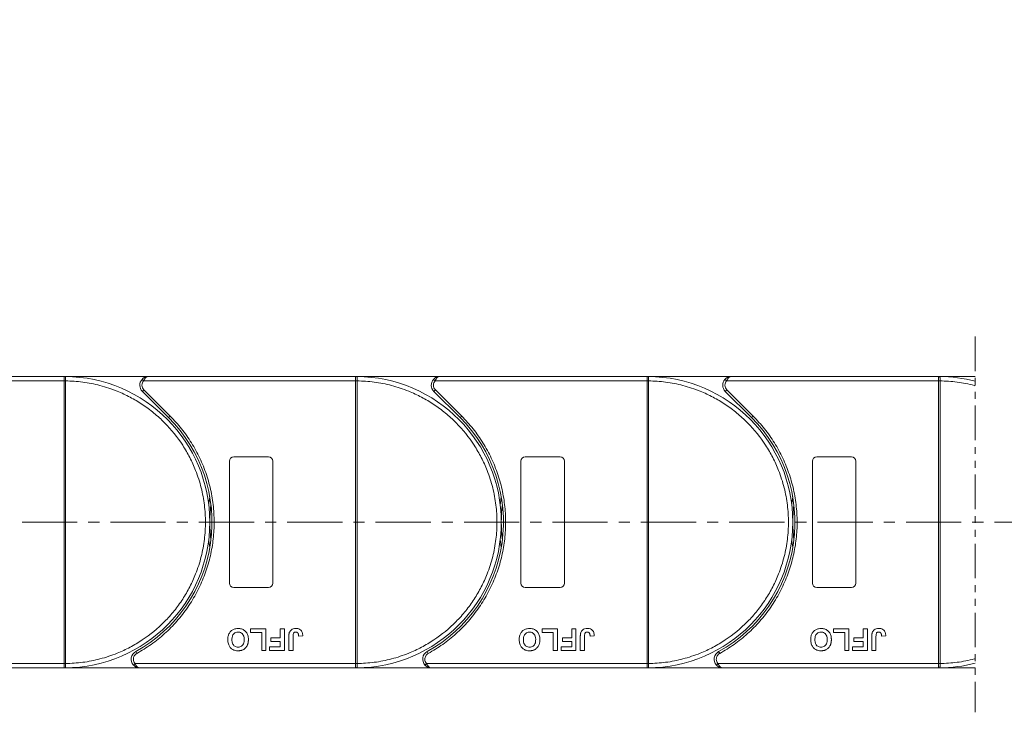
# Model space of a CAD drawing. Header units: millimetres. Extents: x 1675 to 3137, y 343 to 1376.
# Tile 32 of 84: x 2397 to 2623, y 723 to 882. Entities that reach past the tile are written whole.
import ezdxf

# ---------------------------------------------------------------- set-up
doc = ezdxf.new("R2010")
doc.units = ezdxf.units.MM
doc.linetypes.add('CENTERX2', pattern=[20.32, 12.7, -2.54, 2.54, -2.54])
doc.linetypes.add('PHANTOM2', pattern=[31.75, 15.875, -3.175, 3.175, -3.175, 3.175, -3.175])
doc.styles.get("Standard").update_dxf_attribs({"font": '仿宋_GB2312.ttf', "width": 0.8})
doc.dimstyles.new('副本 ISO-45.1', dxfattribs={"dimtxt": 10, "dimasz": 9, "dimexe": 6.5, "dimexo": 0.625, "dimgap": 2.5, "dimtad": 1, "dimdsep": 46, "dimtxsty": 'Standard', "dimcen": 2.5, "dimadec": 0, "dimazin": 0, "dimtfac": 1, "dimtmove": 0, "dimatfit": 3, "dimfxl": 0, "dimarcsym": 0})

# ---------------------------------------------------------------- blocks, each defined once
blk = doc.blocks.new('*D2445')
at = {"color": 0, "lineweight": -2}
for p, q in [((2539.51, 994.32), (3043.5, 994.32)), ((3037, 742.12), (3037, 985.32)), ((2961.27, 733.12), (3043.5, 733.12))]:
    blk.add_line(p, q, dxfattribs=at)
at = {"color": 0, "lineweight": 9}
for points in [[(3035.5, 985.32), (3038.5, 985.32), (3037, 994.32)], [(3035.5, 742.12), (3038.5, 742.12), (3037, 733.12)]]:
    blk.add_solid(points, dxfattribs=at)
at = {"layer": 'Defpoints', "color": 0, "lineweight": 9}
for p in [(2538.88, 994.32), (3037, 994.32), (2960.64, 733.12)]:
    blk.add_point(p, dxfattribs=at)
at = {"color": 0, "lineweight": 9, "insert": (3029.5, 863.72), "char_height": 10, "attachment_point": 5, "rotation": 90}
blk.add_mtext('2R+67', dxfattribs=at)

msp = doc.modelspace()

# ---------------------------------------------------------------- linework, layer by layer
at = {"color": 3, "linetype": 'PHANTOM2', "lineweight": 9, "ltscale": 0.5}
msp.add_line((2616.747, 809.299), (2616.745, 722.91), dxfattribs=at)
at = {"color": 7, "linetype": 'Continuous', "lineweight": 15}
for p, q in [((2358.606, 799.12), (2407.312, 799.12)), ((2407.312, 800.12), (2359.724, 800.12)), ((2426.724, 800.12), (2407.312, 800.12)), ((2407.312, 800.12), (2407.546, 800.12)), ((2407.312, 734.122), (2407.312, 799.118)), ((2407.312, 799.118), (2407.662, 799.118)), ((2407.662, 799.121), (2407.662, 799.118)), ((2407.662, 799.118), (2407.662, 734.122)), ((2425.233, 799.454), (2425.606, 799.12)), ((2425.606, 799.12), (2474.312, 799.12)), ((2474.312, 800.12), (2426.724, 800.12)), ((2474.312, 800.12), (2474.546, 800.12)), ((2493.724, 800.12), (2474.312, 800.12)), ((2474.312, 734.122), (2474.312, 799.118)), ((2474.312, 799.118), (2474.662, 799.118)), ((2474.662, 799.121), (2474.662, 799.118)), ((2474.662, 799.118), (2474.662, 734.122)), ((2492.233, 799.454), (2492.606, 799.12)), ((2492.606, 799.12), (2541.312, 799.12)), ((2541.312, 800.12), (2493.724, 800.12)), ((2560.724, 800.12), (2541.312, 800.12)), ((2541.312, 800.12), (2541.546, 800.12)), ((2541.312, 734.122), (2541.312, 799.118)), ((2541.312, 799.118), (2541.662, 799.118)), ((2541.662, 799.121), (2541.662, 799.118)), ((2541.662, 799.118), (2541.662, 734.122)), ((2559.233, 799.454), (2559.606, 799.12)), ((2559.606, 799.12), (2608.312, 799.12)), ((2608.312, 800.12), (2560.724, 800.12)), ((2608.312, 800.12), (2608.546, 800.12)), ((2616.746, 800.12), (2608.312, 800.12)), ((2608.312, 734.122), (2608.312, 799.118)), ((2608.312, 799.118), (2608.662, 799.118)), ((2608.662, 799.121), (2608.662, 799.118)), ((2608.662, 799.118), (2608.662, 734.122)), ((2425.663, 797.06), (2425.31, 796.706)), ((2425.31, 796.706), (2431.354, 790.662)), ((2425.663, 797.06), (2431.707, 791.016)), ((2492.663, 797.06), (2492.31, 796.706)), ((2492.31, 796.706), (2498.354, 790.662)), ((2492.663, 797.06), (2498.707, 791.016)), ((2559.663, 797.06), (2559.31, 796.706)), ((2559.31, 796.706), (2565.354, 790.662)), ((2559.663, 797.06), (2565.707, 791.016)), ((2431.707, 791.016), (2431.354, 790.662)), ((2498.707, 791.016), (2498.354, 790.662)), ((2565.707, 791.016), (2565.354, 790.662)), ((2446.312, 781.62), (2454.312, 781.62)), ((2513.312, 781.62), (2521.312, 781.62)), ((2580.312, 781.62), (2588.312, 781.62)), ((2445.312, 752.62), (2445.312, 780.62)), ((2455.312, 780.62), (2455.312, 752.62)), ((2512.312, 752.62), (2512.312, 780.62)), ((2522.312, 780.62), (2522.312, 752.62)), ((2579.312, 752.62), (2579.312, 780.62)), ((2589.312, 780.62), (2589.312, 752.62)), ((2454.312, 751.62), (2446.312, 751.62)), ((2521.312, 751.62), (2513.312, 751.62)), ((2588.312, 751.62), (2580.312, 751.62)), ((2450.197, 741.287), (2450.197, 742.12)), ((2450.197, 742.12), (2453.722, 742.12)), ((2452.761, 741.287), (2450.197, 741.287)), ((2452.761, 737.12), (2452.761, 741.287)), ((2453.722, 742.12), (2453.722, 737.12)), ((2456.992, 742.12), (2457.953, 742.12)), ((2456.992, 740.005), (2456.992, 742.12)), ((2457.953, 742.12), (2457.953, 737.12)), ((2458.979, 737.12), (2458.979, 740.272)), ((2459.94, 740.357), (2459.94, 737.12)), ((2461.222, 740.454), (2462.184, 740.518)), ((2517.197, 741.287), (2517.197, 742.12)), ((2517.197, 742.12), (2520.722, 742.12)), ((2519.761, 741.287), (2517.197, 741.287)), ((2519.761, 737.12), (2519.761, 741.287)), ((2520.722, 742.12), (2520.722, 737.12)), ((2523.992, 740.005), (2523.992, 742.12)), ((2523.992, 742.12), (2524.953, 742.12)), ((2524.953, 742.12), (2524.953, 737.12)), ((2525.979, 737.12), (2525.979, 740.272)), ((2526.94, 740.357), (2526.94, 737.12)), ((2528.222, 740.454), (2529.184, 740.518)), ((2584.197, 741.287), (2584.197, 742.12)), ((2584.197, 742.12), (2587.722, 742.12)), ((2586.761, 741.287), (2584.197, 741.287)), ((2586.761, 737.12), (2586.761, 741.287)), ((2587.722, 742.12), (2587.722, 737.12)), ((2590.992, 740.005), (2590.992, 742.12)), ((2590.992, 742.12), (2591.953, 742.12)), ((2591.953, 742.12), (2591.953, 737.12)), ((2592.979, 737.12), (2592.979, 740.272)), ((2593.94, 740.357), (2593.94, 737.12)), ((2595.222, 740.454), (2596.184, 740.518)), ((2454.556, 737.12), (2454.556, 737.954)), ((2454.556, 737.954), (2456.992, 737.954)), ((2454.876, 740.005), (2456.992, 740.005)), ((2454.876, 739.172), (2454.876, 740.005)), ((2456.992, 739.172), (2454.876, 739.172)), ((2456.992, 737.954), (2456.992, 739.172)), ((2521.556, 737.12), (2521.556, 737.954)), ((2521.556, 737.954), (2523.992, 737.954)), ((2521.876, 739.172), (2521.876, 740.005)), ((2521.876, 740.005), (2523.992, 740.005)), ((2523.992, 739.172), (2521.876, 739.172)), ((2523.992, 737.954), (2523.992, 739.172)), ((2588.556, 737.12), (2588.556, 737.954)), ((2588.556, 737.954), (2590.992, 737.954)), ((2588.876, 739.172), (2588.876, 740.005)), ((2588.876, 740.005), (2590.992, 740.005)), ((2590.992, 739.172), (2588.876, 739.172)), ((2590.992, 737.954), (2590.992, 739.172)), ((2423.772, 736.87), (2424.014, 736.433)), ((2453.722, 737.12), (2452.761, 737.12)), ((2457.953, 737.12), (2454.556, 737.12)), ((2459.94, 737.12), (2458.979, 737.12)), ((2490.772, 736.87), (2491.014, 736.433)), ((2520.722, 737.12), (2519.761, 737.12)), ((2524.953, 737.12), (2521.556, 737.12)), ((2526.94, 737.12), (2525.979, 737.12)), ((2557.772, 736.87), (2558.014, 736.433)), ((2587.722, 737.12), (2586.761, 737.12)), ((2591.953, 737.12), (2588.556, 737.12)), ((2593.94, 737.12), (2592.979, 737.12)), ((2407.312, 734.12), (2356.622, 734.12)), ((2407.662, 734.122), (2407.312, 734.122)), ((2407.662, 734.122), (2407.662, 734.119)), ((2423.622, 734.12), (2423.25, 733.787)), ((2474.312, 734.12), (2423.622, 734.12)), ((2474.662, 734.122), (2474.312, 734.122)), ((2474.662, 734.122), (2474.662, 734.119)), ((2490.622, 734.12), (2490.25, 733.787)), ((2541.312, 734.12), (2490.622, 734.12)), ((2541.662, 734.122), (2541.312, 734.122)), ((2541.662, 734.122), (2541.662, 734.119)), ((2557.622, 734.12), (2557.25, 733.787)), ((2608.312, 734.12), (2557.622, 734.12)), ((2608.662, 734.122), (2608.312, 734.122)), ((2608.662, 734.122), (2608.662, 734.119)), ((2357.74, 733.12), (2407.312, 733.12)), ((2407.546, 733.121), (2407.312, 733.12)), ((2407.312, 733.12), (2424.74, 733.12)), ((2424.74, 733.12), (2474.312, 733.12)), ((2474.546, 733.121), (2474.312, 733.12)), ((2474.312, 733.12), (2491.74, 733.12)), ((2491.74, 733.12), (2541.312, 733.12)), ((2541.546, 733.121), (2541.312, 733.12)), ((2541.312, 733.12), (2558.74, 733.12)), ((2558.74, 733.12), (2608.312, 733.12)), ((2608.546, 733.121), (2608.312, 733.12)), ((2608.312, 733.12), (2616.746, 733.12))]:
    msp.add_line(p, q, dxfattribs=at)
at = {"color": 1, "linetype": 'CENTERX2', "lineweight": 13}
msp.add_line((2979.304, 766.62), (2273.493, 766.62), dxfattribs=at)
at = {"color": 7, "linetype": 'Continuous', "lineweight": 15, "flags": 128}
for points in [[(2440.56, 770.721), (2440.594, 770.987), (2440.812, 772.43)], [(2507.56, 770.721), (2507.594, 770.987), (2507.812, 772.43)], [(2574.56, 770.721), (2574.594, 770.987), (2574.812, 772.43)], [(2440.812, 760.811), (2440.594, 762.254), (2440.56, 762.52)], [(2507.812, 760.811), (2507.594, 762.254), (2507.56, 762.52)], [(2574.812, 760.811), (2574.594, 762.254), (2574.56, 762.52)]]:
    msp.add_lwpolyline(points, dxfattribs=at)
at = {"color": 7, "linetype": 'Continuous', "lineweight": 15}
for centre, radius, start, end in [((2407.549, 799.824), 0.295, 90.53836, 143.36012), ((2407.575, 768.938), 30.184, 89.8339, 90.49831), ((2407.312, 766.62), 33.5, 270.40019, 89.59981), ((2426.724, 798.12), 2, 138.18969, 225), ((2474.549, 799.824), 0.295, 90.53836, 143.36012), ((2474.575, 768.938), 30.184, 89.8339, 90.49831), ((2474.312, 766.62), 33.5, 270.40019, 89.59981), ((2493.724, 798.12), 2, 138.18969, 225), ((2541.549, 799.824), 0.295, 90.53836, 143.36012), ((2541.575, 768.938), 30.184, 89.8339, 90.49831), ((2541.312, 766.62), 33.5, 270.40019, 89.59981), ((2560.724, 798.12), 2, 138.18969, 225), ((2608.549, 799.824), 0.295, 90.53836, 143.36012), ((2608.575, 768.938), 30.184, 89.8339, 90.49831), ((2608.312, 766.62), 33.5, 75.41757, 89.59981), ((2407.312, 766.62), 34, 298.95502, 45), ((2474.312, 766.62), 34, 298.95502, 45), ((2541.312, 766.62), 34, 298.95502, 45), ((2446.312, 780.62), 1, 90, 180), ((2454.312, 780.62), 1, 0, 90), ((2513.312, 780.62), 1, 90, 180), ((2521.312, 780.62), 1, 0, 90), ((2580.312, 780.62), 1, 90, 180), ((2588.312, 780.62), 1, 0, 90), ((2474.312, 766.62), 33.5, 172.96973, 187.03027), ((2541.312, 766.62), 33.5, 172.96973, 187.03027), ((2608.312, 766.62), 33.5, 172.96973, 187.03027), ((2446.312, 752.62), 1, 180, 270), ((2454.312, 752.62), 1, 270, 0), ((2513.312, 752.62), 1, 180, 270), ((2521.312, 752.62), 1, 270, 0), ((2580.312, 752.62), 1, 180, 270), ((2588.312, 752.62), 1, 270, 360), ((2424.74, 735.12), 2, 118.95502, 221.81031), ((2491.74, 735.12), 2, 118.95502, 221.81031), ((2558.74, 735.12), 2, 118.95502, 221.81031), ((2407.575, 764.303), 30.184, 269.50169, 270.1661), ((2474.575, 764.303), 30.184, 269.50169, 270.1661), ((2541.575, 764.303), 30.184, 269.50169, 270.1661), ((2608.575, 764.303), 30.184, 269.50169, 270.1661), ((2608.312, 766.62), 33.5, 270.40019, 284.58087), ((2407.549, 733.416), 0.295, 216.63988, 269.46164), ((2474.549, 733.416), 0.295, 216.63988, 269.46164), ((2541.549, 733.416), 0.295, 216.63988, 269.46164), ((2608.549, 733.416), 0.295, 216.63988, 269.46164)]:
    msp.add_arc(centre, radius, start, end, dxfattribs=at)
for points in [[(2407.312, 800.001), (2407.312, 800.035), (2407.312, 800.105), (2407.312, 800.115), (2407.312, 800.12)], [(2425.606, 799.12), (2425.496, 798.971), (2425.276, 798.673), (2425.241, 798.305), (2425.224, 798.12)], [(2474.312, 800.001), (2474.312, 800.035), (2474.312, 800.105), (2474.312, 800.115), (2474.312, 800.12)], [(2492.606, 799.12), (2492.496, 798.971), (2492.276, 798.673), (2492.241, 798.305), (2492.224, 798.12)], [(2541.312, 800.001), (2541.312, 800.035), (2541.312, 800.105), (2541.312, 800.115), (2541.312, 800.12)], [(2559.606, 799.12), (2559.496, 798.971), (2559.276, 798.673), (2559.241, 798.305), (2559.224, 798.12)], [(2608.312, 800.001), (2608.312, 800.035), (2608.312, 800.105), (2608.312, 800.115), (2608.312, 800.12)], [(2425.224, 798.12), (2425.244, 797.922), (2425.285, 797.524), (2425.537, 797.215), (2425.663, 797.06)], [(2492.224, 798.12), (2492.244, 797.922), (2492.285, 797.524), (2492.537, 797.215), (2492.663, 797.06)], [(2559.224, 798.12), (2559.244, 797.922), (2559.285, 797.524), (2559.537, 797.215), (2559.663, 797.06)], [(2423.24, 735.12), (2423.258, 734.936), (2423.293, 734.567), (2423.513, 734.269), (2423.622, 734.12)], [(2490.24, 735.12), (2490.258, 734.936), (2490.293, 734.567), (2490.513, 734.269), (2490.622, 734.12)], [(2557.24, 735.12), (2557.258, 734.936), (2557.293, 734.567), (2557.513, 734.269), (2557.622, 734.12)], [(2407.312, 733.12), (2407.312, 733.126), (2407.312, 733.136), (2407.312, 733.205), (2407.312, 733.24)], [(2474.312, 733.12), (2474.312, 733.126), (2474.312, 733.136), (2474.312, 733.205), (2474.312, 733.24)], [(2541.312, 733.12), (2541.312, 733.126), (2541.312, 733.136), (2541.312, 733.205), (2541.312, 733.24)], [(2608.312, 733.12), (2608.312, 733.126), (2608.312, 733.136), (2608.312, 733.205), (2608.312, 733.24)]]:
    msp.add_open_spline(points, degree=3, dxfattribs=at)
for points, knots in [([(2407.312, 799.12), (2407.312, 799.233), (2407.312, 799.458), (2407.312, 799.757), (2407.312, 799.924), (2407.312, 799.99), (2407.312, 800.001)], [0, 0, 0, 0, 0.3133566, 0.6267132, 0.9400698, 1, 1, 1, 1]), ([(2407.312, 799.118), (2407.312, 799.119), (2407.312, 799.119), (2407.312, 799.12), (2407.312, 799.12), (2407.312, 799.12)], [0, 0, 0, 0, 0.3846661, 0.6923333, 1, 1, 1, 1]), ([(2407.546, 800.12), (2407.563, 800.117), (2407.6, 800.11), (2407.629, 800.056), (2407.649, 799.963), (2407.66, 799.817), (2407.662, 799.621), (2407.663, 799.376), (2407.662, 799.212), (2407.662, 799.121)], [0, 0, 0, 0, 0.1119973, 0.2448439, 0.3691679, 0.5008987, 0.6875333, 0.8281382, 1, 1, 1, 1]), ([(2407.662, 799.118), (2408.975, 799.058), (2411.641, 798.936), (2415.63, 798.122), (2419.273, 796.917), (2422.509, 795.411), (2425.334, 793.732), (2427.996, 791.764), (2431.274, 788.772), (2434.062, 785.307), (2436.265, 781.506), (2437.734, 778.254), (2438.908, 774.598), (2439.65, 770.601), (2439.892, 766.62), (2439.65, 762.64), (2438.908, 758.642), (2437.734, 754.986), (2436.265, 751.734), (2434.616, 748.891), (2432.677, 746.209), (2429.72, 742.898), (2426.286, 740.073), (2422.509, 737.83), (2419.273, 736.324), (2415.63, 735.118), (2411.641, 734.305), (2408.975, 734.182), (2407.662, 734.122)], [0, 0, 0, 0, 0.038862, 0.078912, 0.1200677, 0.1522272, 0.1843815, 0.2172151, 0.2500433, 0.3156185, 0.347778, 0.3799323, 0.4210926, 0.4611415, 0.5, 0.5388632, 0.578912, 0.6200677, 0.6522272, 0.6843815, 0.7172151, 0.7500433, 0.8156185, 0.847778, 0.8799323, 0.9210926, 0.9611404, 1, 1, 1, 1]), ([(2425.233, 799.454), (2425.328, 799.547), (2425.537, 799.754), (2426.036, 800.042), (2426.454, 800.09), (2426.724, 800.12)], [0, 0, 0, 0, 0.2270634, 0.5015869, 1, 1, 1, 1]), ([(2426.724, 800.12), (2426.618, 800.107), (2426.406, 800.081), (2426.096, 799.869), (2425.817, 799.544), (2425.673, 799.256), (2425.606, 799.12)], [0, 0, 0, 0, 0.2515188, 0.5017844, 0.7656323, 1, 1, 1, 1]), ([(2474.312, 799.12), (2474.312, 799.233), (2474.312, 799.458), (2474.312, 799.757), (2474.312, 799.924), (2474.312, 799.99), (2474.312, 800.001)], [0, 0, 0, 0, 0.3133566, 0.6267132, 0.9400698, 1, 1, 1, 1]), ([(2474.312, 799.118), (2474.312, 799.119), (2474.312, 799.119), (2474.312, 799.12), (2474.312, 799.12), (2474.312, 799.12)], [0, 0, 0, 0, 0.3846661, 0.6923333, 1, 1, 1, 1]), ([(2474.546, 800.12), (2474.563, 800.117), (2474.6, 800.11), (2474.629, 800.056), (2474.649, 799.963), (2474.66, 799.817), (2474.662, 799.621), (2474.663, 799.376), (2474.662, 799.212), (2474.662, 799.121)], [0, 0, 0, 0, 0.1119973, 0.2448439, 0.3691679, 0.5008987, 0.6875333, 0.8281382, 1, 1, 1, 1]), ([(2474.662, 799.118), (2475.975, 799.058), (2478.641, 798.936), (2482.63, 798.122), (2486.273, 796.917), (2489.509, 795.411), (2492.334, 793.732), (2494.996, 791.764), (2498.274, 788.772), (2501.062, 785.307), (2503.265, 781.506), (2504.734, 778.254), (2505.908, 774.598), (2506.65, 770.601), (2506.892, 766.62), (2506.65, 762.64), (2505.908, 758.642), (2504.734, 754.986), (2503.265, 751.734), (2501.616, 748.891), (2499.677, 746.209), (2496.72, 742.898), (2493.286, 740.073), (2489.509, 737.83), (2486.273, 736.324), (2482.63, 735.118), (2478.641, 734.305), (2475.975, 734.182), (2474.662, 734.122)], [0, 0, 0, 0, 0.03886198, 0.07891202, 0.12006769, 0.15222721, 0.18438153, 0.21721506, 0.25004326, 0.31561849, 0.34777802, 0.37993233, 0.42109262, 0.46114154, 0.50000001, 0.53886316, 0.57891202, 0.62006769, 0.65222721, 0.68438153, 0.71721506, 0.75004326, 0.81561849, 0.84777802, 0.87993233, 0.92109262, 0.96114036, 1, 1, 1, 1]), ([(2492.233, 799.454), (2492.328, 799.547), (2492.537, 799.754), (2493.036, 800.042), (2493.454, 800.09), (2493.724, 800.12)], [0, 0, 0, 0, 0.2270634, 0.5015869, 1, 1, 1, 1]), ([(2493.724, 800.12), (2493.618, 800.107), (2493.406, 800.081), (2493.096, 799.869), (2492.817, 799.544), (2492.673, 799.256), (2492.606, 799.12)], [0, 0, 0, 0, 0.2515188, 0.5017844, 0.7656323, 1, 1, 1, 1]), ([(2541.312, 799.12), (2541.312, 799.233), (2541.312, 799.458), (2541.312, 799.757), (2541.312, 799.924), (2541.312, 799.99), (2541.312, 800.001)], [0, 0, 0, 0, 0.3133566, 0.6267132, 0.9400698, 1, 1, 1, 1]), ([(2541.312, 799.118), (2541.312, 799.119), (2541.312, 799.119), (2541.312, 799.12), (2541.312, 799.12), (2541.312, 799.12)], [0, 0, 0, 0, 0.3846661, 0.6923333, 1, 1, 1, 1]), ([(2541.546, 800.12), (2541.563, 800.117), (2541.6, 800.11), (2541.629, 800.056), (2541.649, 799.963), (2541.66, 799.817), (2541.662, 799.621), (2541.663, 799.376), (2541.662, 799.212), (2541.662, 799.121)], [0, 0, 0, 0, 0.11199725, 0.24484387, 0.3691679, 0.50089869, 0.68753328, 0.82813816, 1, 1, 1, 1]), ([(2541.662, 799.118), (2542.975, 799.058), (2545.641, 798.936), (2549.63, 798.122), (2553.273, 796.917), (2556.509, 795.411), (2559.334, 793.732), (2561.996, 791.764), (2565.274, 788.772), (2568.062, 785.307), (2570.265, 781.506), (2571.734, 778.254), (2572.908, 774.598), (2573.65, 770.601), (2573.892, 766.62), (2573.65, 762.64), (2572.908, 758.642), (2571.734, 754.986), (2570.265, 751.734), (2568.616, 748.891), (2566.677, 746.209), (2563.72, 742.898), (2560.286, 740.073), (2556.509, 737.83), (2553.273, 736.324), (2549.63, 735.118), (2545.641, 734.305), (2542.975, 734.182), (2541.662, 734.122)], [0, 0, 0, 0, 0.038862, 0.078912, 0.1200677, 0.1522272, 0.1843815, 0.2172151, 0.2500433, 0.3156185, 0.347778, 0.3799323, 0.4210926, 0.4611415, 0.5, 0.5388632, 0.578912, 0.6200677, 0.6522272, 0.6843815, 0.7172151, 0.7500433, 0.8156185, 0.847778, 0.8799323, 0.9210926, 0.9611404, 1, 1, 1, 1]), ([(2559.233, 799.454), (2559.328, 799.547), (2559.537, 799.754), (2560.036, 800.042), (2560.454, 800.09), (2560.724, 800.12)], [0, 0, 0, 0, 0.2270634, 0.5015869, 1, 1, 1, 1]), ([(2560.724, 800.12), (2560.618, 800.107), (2560.406, 800.081), (2560.096, 799.869), (2559.817, 799.544), (2559.673, 799.256), (2559.606, 799.12)], [0, 0, 0, 0, 0.2515188, 0.5017844, 0.7656323, 1, 1, 1, 1]), ([(2608.312, 799.12), (2608.312, 799.233), (2608.312, 799.458), (2608.312, 799.757), (2608.312, 799.924), (2608.312, 799.99), (2608.312, 800.001)], [0, 0, 0, 0, 0.3133566, 0.6267132, 0.9400698, 1, 1, 1, 1]), ([(2608.312, 799.118), (2608.312, 799.119), (2608.312, 799.119), (2608.312, 799.12), (2608.312, 799.12), (2608.312, 799.12)], [0, 0, 0, 0, 0.3846661, 0.6923333, 1, 1, 1, 1]), ([(2608.546, 800.12), (2608.563, 800.117), (2608.6, 800.11), (2608.629, 800.056), (2608.649, 799.963), (2608.66, 799.817), (2608.662, 799.621), (2608.663, 799.376), (2608.662, 799.212), (2608.662, 799.121)], [0, 0, 0, 0, 0.1119973, 0.2448439, 0.3691679, 0.5008987, 0.6875333, 0.8281382, 1, 1, 1, 1]), ([(2608.662, 799.118), (2609.975, 799.058), (2612.641, 798.936), (2615.322, 798.389), (2616.688, 798.022), (2616.746, 798.007)], [0, 0, 0, 0, 0.03886198, 0.078912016, 0.080694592, 0.080694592, 0.080694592, 0.080694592]), ([(2431.707, 791.016), (2432.605, 790.057), (2434.4, 788.141), (2436.671, 784.874), (2438.598, 781.352), (2440.107, 777.586), (2441.165, 773.67), (2441.751, 769.697), (2441.877, 765.725), (2441.548, 761.795), (2440.778, 757.928), (2439.559, 754.145), (2437.898, 750.489), (2435.798, 747.018), (2433.307, 743.815), (2430.483, 740.963), (2427.397, 738.451), (2425.142, 737.106), (2424.014, 736.433)], [0, 0, 0, 0, 0.0616516, 0.1233073, 0.1864354, 0.25, 0.3135645, 0.3766927, 0.4383422, 0.5, 0.5616495, 0.6233073, 0.6864354, 0.75, 0.8135645, 0.8766927, 0.9383443, 1, 1, 1, 1]), ([(2498.707, 791.016), (2499.605, 790.057), (2501.4, 788.141), (2503.671, 784.874), (2505.598, 781.352), (2507.107, 777.586), (2508.165, 773.67), (2508.751, 769.697), (2508.877, 765.725), (2508.548, 761.795), (2507.778, 757.928), (2506.559, 754.145), (2504.898, 750.489), (2502.798, 747.018), (2500.307, 743.815), (2497.483, 740.963), (2494.397, 738.451), (2492.142, 737.106), (2491.014, 736.433)], [0, 0, 0, 0, 0.0616516, 0.1233073, 0.1864354, 0.25, 0.3135645, 0.3766927, 0.4383422, 0.5, 0.5616495, 0.6233073, 0.6864354, 0.75, 0.8135645, 0.8766927, 0.9383443, 1, 1, 1, 1]), ([(2565.707, 791.016), (2566.605, 790.057), (2568.4, 788.141), (2570.671, 784.874), (2572.598, 781.352), (2574.107, 777.586), (2575.165, 773.67), (2575.751, 769.697), (2575.877, 765.725), (2575.548, 761.795), (2574.778, 757.928), (2573.559, 754.145), (2571.898, 750.489), (2569.798, 747.018), (2567.307, 743.815), (2564.483, 740.963), (2561.397, 738.451), (2559.142, 737.106), (2558.014, 736.433)], [0, 0, 0, 0, 0.0616516, 0.1233073, 0.1864354, 0.25, 0.3135645, 0.3766927, 0.4383422, 0.5, 0.5616495, 0.6233073, 0.6864354, 0.75, 0.8135645, 0.8766927, 0.9383443, 1, 1, 1, 1]), ([(2444.94, 739.627), (2444.944, 739.761), (2444.954, 740.163), (2445.096, 740.803), (2445.488, 741.465), (2446.061, 741.932), (2446.701, 742.157), (2447.122, 742.176), (2447.305, 742.184)], [0, 0, 0, 0, 0.1018882, 0.3073435, 0.4929627, 0.6786474, 0.8607914, 1, 1, 1, 1]), ([(2445.902, 739.603), (2445.906, 739.737), (2445.918, 740.112), (2446.058, 740.634), (2446.404, 741.054), (2446.781, 741.284), (2447.101, 741.346), (2447.274, 741.35), (2447.307, 741.351)], [0, 0, 0, 0, 0.1585903, 0.4472388, 0.6203806, 0.7935748, 0.9612953, 1, 1, 1, 1]), ([(2447.305, 742.184), (2447.438, 742.18), (2447.842, 742.166), (2448.502, 741.976), (2449.124, 741.487), (2449.549, 740.777), (2449.674, 740.14), (2449.682, 739.739), (2449.684, 739.65)], [0, 0, 0, 0, 0.1021706, 0.3092201, 0.51365, 0.6922749, 0.9324126, 1, 1, 1, 1]), ([(2447.307, 741.351), (2447.442, 741.342), (2447.712, 741.323), (2448.093, 741.142), (2448.416, 740.841), (2448.665, 740.348), (2448.719, 739.916), (2448.722, 739.646), (2448.722, 739.617)], [0, 0, 0, 0, 0.1597099, 0.3204292, 0.4910735, 0.6770503, 0.9662903, 1, 1, 1, 1]), ([(2458.979, 740.272), (2458.979, 740.339), (2458.981, 740.472), (2458.989, 740.652), (2459.003, 740.811), (2459.024, 740.949), (2459.047, 741.088), (2459.074, 741.178), (2459.088, 741.223)], [0, 0, 0, 0, 0.2082698, 0.416707, 0.5614806, 0.7065734, 0.8528245, 1, 1, 1, 1]), ([(2459.088, 741.223), (2459.142, 741.347), (2459.25, 741.596), (2459.554, 741.899), (2460.019, 742.148), (2460.406, 742.171), (2460.639, 742.184)], [0, 0, 0, 0, 0.2064605, 0.4135145, 0.6452106, 1, 1, 1, 1]), ([(2459.94, 740.357), (2459.943, 740.49), (2459.948, 740.721), (2459.997, 741), (2460.088, 741.179), (2460.205, 741.276), (2460.372, 741.341), (2460.499, 741.347), (2460.577, 741.351)], [0, 0, 0, 0, 0.2920273, 0.5048541, 0.6139046, 0.723685, 0.8298165, 1, 1, 1, 1]), ([(2460.577, 741.351), (2460.619, 741.35), (2460.703, 741.347), (2460.813, 741.315), (2460.907, 741.27), (2460.979, 741.215), (2461.042, 741.15), (2461.075, 741.101), (2461.092, 741.076)], [0, 0, 0, 0, 0.202387, 0.4109073, 0.5578292, 0.7094718, 0.8532239, 1, 1, 1, 1]), ([(2460.639, 742.184), (2460.773, 742.179), (2461.077, 742.166), (2461.529, 742.005), (2461.888, 741.679), (2462.142, 741.172), (2462.167, 740.775), (2462.184, 740.518)], [0, 0, 0, 0, 0.1552919, 0.3531453, 0.543243, 0.704067, 1, 1, 1, 1]), ([(2461.092, 741.076), (2461.111, 741.039), (2461.149, 740.964), (2461.177, 740.85), (2461.197, 740.745), (2461.209, 740.648), (2461.218, 740.551), (2461.221, 740.486), (2461.222, 740.454)], [0, 0, 0, 0, 0.1938055, 0.3931273, 0.5440688, 0.6954121, 0.8476129, 1, 1, 1, 1]), ([(2511.94, 739.627), (2511.944, 739.761), (2511.954, 740.163), (2512.096, 740.803), (2512.488, 741.465), (2513.061, 741.932), (2513.701, 742.157), (2514.122, 742.176), (2514.305, 742.184)], [0, 0, 0, 0, 0.1018882, 0.3073435, 0.4929627, 0.6786474, 0.8607914, 1, 1, 1, 1]), ([(2512.902, 739.603), (2512.906, 739.737), (2512.918, 740.112), (2513.058, 740.634), (2513.404, 741.054), (2513.781, 741.284), (2514.101, 741.346), (2514.274, 741.35), (2514.307, 741.351)], [0, 0, 0, 0, 0.1585903, 0.4472388, 0.6203806, 0.7935748, 0.9612953, 1, 1, 1, 1]), ([(2514.305, 742.184), (2514.438, 742.18), (2514.842, 742.166), (2515.502, 741.976), (2516.124, 741.487), (2516.549, 740.777), (2516.674, 740.14), (2516.682, 739.739), (2516.684, 739.65)], [0, 0, 0, 0, 0.1021706, 0.3092201, 0.51365, 0.6922749, 0.9324126, 1, 1, 1, 1]), ([(2514.307, 741.351), (2514.442, 741.342), (2514.712, 741.323), (2515.093, 741.142), (2515.416, 740.841), (2515.665, 740.348), (2515.719, 739.916), (2515.722, 739.646), (2515.722, 739.617)], [0, 0, 0, 0, 0.1597099, 0.3204292, 0.4910735, 0.6770503, 0.9662903, 1, 1, 1, 1]), ([(2525.979, 740.272), (2525.979, 740.339), (2525.981, 740.472), (2525.989, 740.652), (2526.003, 740.811), (2526.024, 740.949), (2526.047, 741.088), (2526.074, 741.178), (2526.088, 741.223)], [0, 0, 0, 0, 0.20826979, 0.416707, 0.56148059, 0.70657343, 0.85282453, 1, 1, 1, 1]), ([(2526.088, 741.223), (2526.142, 741.347), (2526.25, 741.596), (2526.554, 741.899), (2527.019, 742.148), (2527.406, 742.171), (2527.639, 742.184)], [0, 0, 0, 0, 0.2064605, 0.4135145, 0.6452106, 1, 1, 1, 1]), ([(2526.94, 740.357), (2526.943, 740.49), (2526.948, 740.721), (2526.997, 741), (2527.088, 741.179), (2527.205, 741.276), (2527.372, 741.341), (2527.499, 741.347), (2527.577, 741.351)], [0, 0, 0, 0, 0.2920273, 0.5048541, 0.6139046, 0.723685, 0.8298165, 1, 1, 1, 1]), ([(2527.577, 741.351), (2527.619, 741.35), (2527.703, 741.347), (2527.813, 741.315), (2527.907, 741.27), (2527.979, 741.215), (2528.042, 741.15), (2528.075, 741.101), (2528.092, 741.076)], [0, 0, 0, 0, 0.20238704, 0.41090731, 0.55782922, 0.70947182, 0.85322392, 1, 1, 1, 1]), ([(2527.639, 742.184), (2527.773, 742.179), (2528.077, 742.166), (2528.529, 742.005), (2528.888, 741.679), (2529.142, 741.172), (2529.167, 740.775), (2529.184, 740.518)], [0, 0, 0, 0, 0.1552919, 0.3531453, 0.543243, 0.704067, 1, 1, 1, 1]), ([(2528.092, 741.076), (2528.111, 741.039), (2528.149, 740.964), (2528.177, 740.85), (2528.197, 740.745), (2528.209, 740.648), (2528.218, 740.551), (2528.221, 740.486), (2528.222, 740.454)], [0, 0, 0, 0, 0.19380551, 0.39312733, 0.54406876, 0.6954121, 0.84761289, 1, 1, 1, 1]), ([(2578.94, 739.627), (2578.944, 739.761), (2578.954, 740.163), (2579.096, 740.803), (2579.488, 741.465), (2580.061, 741.932), (2580.701, 742.157), (2581.122, 742.176), (2581.305, 742.184)], [0, 0, 0, 0, 0.1018882, 0.3073435, 0.4929627, 0.6786474, 0.8607914, 1, 1, 1, 1]), ([(2579.902, 739.603), (2579.906, 739.737), (2579.918, 740.112), (2580.058, 740.634), (2580.404, 741.054), (2580.781, 741.284), (2581.101, 741.346), (2581.274, 741.35), (2581.307, 741.351)], [0, 0, 0, 0, 0.1585903, 0.4472388, 0.6203806, 0.7935748, 0.9612953, 1, 1, 1, 1]), ([(2581.305, 742.184), (2581.438, 742.18), (2581.842, 742.166), (2582.502, 741.976), (2583.124, 741.487), (2583.549, 740.777), (2583.674, 740.14), (2583.682, 739.739), (2583.684, 739.65)], [0, 0, 0, 0, 0.1021706, 0.3092201, 0.51365, 0.6922749, 0.9324126, 1, 1, 1, 1]), ([(2581.307, 741.351), (2581.442, 741.342), (2581.712, 741.323), (2582.093, 741.142), (2582.416, 740.841), (2582.665, 740.348), (2582.719, 739.916), (2582.722, 739.646), (2582.722, 739.617)], [0, 0, 0, 0, 0.1597099, 0.3204292, 0.4910735, 0.6770503, 0.9662903, 1, 1, 1, 1]), ([(2592.979, 740.272), (2592.979, 740.339), (2592.981, 740.472), (2592.989, 740.652), (2593.003, 740.811), (2593.024, 740.949), (2593.047, 741.088), (2593.074, 741.178), (2593.088, 741.223)], [0, 0, 0, 0, 0.2082698, 0.416707, 0.5614806, 0.7065734, 0.8528245, 1, 1, 1, 1]), ([(2593.088, 741.223), (2593.142, 741.347), (2593.25, 741.596), (2593.554, 741.899), (2594.019, 742.148), (2594.406, 742.171), (2594.639, 742.184)], [0, 0, 0, 0, 0.2064605, 0.4135145, 0.6452106, 1, 1, 1, 1]), ([(2593.94, 740.357), (2593.943, 740.49), (2593.948, 740.721), (2593.997, 741), (2594.088, 741.179), (2594.205, 741.276), (2594.372, 741.341), (2594.499, 741.347), (2594.577, 741.351)], [0, 0, 0, 0, 0.29202728, 0.5048541, 0.61390458, 0.72368495, 0.82981647, 1, 1, 1, 1]), ([(2594.577, 741.351), (2594.619, 741.35), (2594.703, 741.347), (2594.813, 741.315), (2594.907, 741.27), (2594.979, 741.215), (2595.042, 741.15), (2595.075, 741.101), (2595.092, 741.076)], [0, 0, 0, 0, 0.202387, 0.4109073, 0.5578292, 0.7094718, 0.8532239, 1, 1, 1, 1]), ([(2594.639, 742.184), (2594.773, 742.179), (2595.077, 742.166), (2595.529, 742.005), (2595.888, 741.679), (2596.142, 741.172), (2596.167, 740.775), (2596.184, 740.518)], [0, 0, 0, 0, 0.1552919, 0.3531453, 0.543243, 0.704067, 1, 1, 1, 1]), ([(2595.092, 741.076), (2595.111, 741.039), (2595.149, 740.964), (2595.177, 740.85), (2595.197, 740.745), (2595.209, 740.648), (2595.218, 740.551), (2595.221, 740.486), (2595.222, 740.454)], [0, 0, 0, 0, 0.1938055, 0.3931273, 0.5440688, 0.6954121, 0.8476129, 1, 1, 1, 1]), ([(2447.319, 737.056), (2447.186, 737.061), (2446.782, 737.074), (2446.127, 737.269), (2445.509, 737.756), (2445.081, 738.463), (2444.95, 739.114), (2444.942, 739.528), (2444.94, 739.627)], [0, 0, 0, 0, 0.1013981, 0.3069957, 0.5061443, 0.6852619, 0.9245571, 1, 1, 1, 1]), ([(2447.307, 737.89), (2447.173, 737.898), (2446.902, 737.915), (2446.519, 738.084), (2446.208, 738.371), (2445.97, 738.833), (2445.907, 739.262), (2445.903, 739.548), (2445.902, 739.603)], [0, 0, 0, 0, 0.1602922, 0.3219224, 0.4907614, 0.6575692, 0.9338827, 1, 1, 1, 1]), ([(2448.722, 739.617), (2448.718, 739.484), (2448.709, 739.147), (2448.59, 738.669), (2448.306, 738.254), (2447.947, 737.999), (2447.594, 737.9), (2447.38, 737.892), (2447.307, 737.89)], [0, 0, 0, 0, 0.15861661, 0.40086372, 0.57305935, 0.74548557, 0.91298519, 1, 1, 1, 1]), ([(2449.46, 738.379), (2449.401, 738.259), (2449.281, 738.02), (2448.964, 737.629), (2448.643, 737.375), (2448.402, 737.266), (2448.373, 737.253)], [0, 0, 0, 0, 0.2508959, 0.5021661, 0.9405117, 1, 1, 1, 1]), ([(2449.684, 739.65), (2449.683, 739.584), (2449.682, 739.45), (2449.668, 739.243), (2449.643, 739.03), (2449.602, 738.81), (2449.545, 738.591), (2449.489, 738.45), (2449.46, 738.379)], [0, 0, 0, 0, 0.1539502, 0.3081809, 0.478699, 0.6499612, 0.8242026, 1, 1, 1, 1]), ([(2514.319, 737.056), (2514.186, 737.061), (2513.782, 737.074), (2513.127, 737.269), (2512.509, 737.756), (2512.081, 738.463), (2511.95, 739.114), (2511.942, 739.528), (2511.94, 739.627)], [0, 0, 0, 0, 0.1013981, 0.3069957, 0.5061443, 0.6852619, 0.9245571, 1, 1, 1, 1]), ([(2514.307, 737.89), (2514.173, 737.898), (2513.902, 737.915), (2513.519, 738.084), (2513.208, 738.371), (2512.97, 738.833), (2512.907, 739.262), (2512.903, 739.548), (2512.902, 739.603)], [0, 0, 0, 0, 0.16029217, 0.32192242, 0.49076139, 0.65756923, 0.93388265, 1, 1, 1, 1]), ([(2515.722, 739.617), (2515.718, 739.484), (2515.709, 739.147), (2515.59, 738.669), (2515.306, 738.254), (2514.947, 737.999), (2514.594, 737.9), (2514.38, 737.892), (2514.307, 737.89)], [0, 0, 0, 0, 0.1586166, 0.4008637, 0.5730594, 0.7454856, 0.9129852, 1, 1, 1, 1]), ([(2516.46, 738.379), (2516.401, 738.259), (2516.281, 738.02), (2515.964, 737.629), (2515.643, 737.375), (2515.402, 737.266), (2515.373, 737.253)], [0, 0, 0, 0, 0.2508959, 0.5021661, 0.9405117, 1, 1, 1, 1]), ([(2516.684, 739.65), (2516.683, 739.584), (2516.682, 739.45), (2516.668, 739.243), (2516.643, 739.03), (2516.602, 738.81), (2516.545, 738.591), (2516.489, 738.45), (2516.46, 738.379)], [0, 0, 0, 0, 0.1539502, 0.3081809, 0.478699, 0.6499612, 0.8242026, 1, 1, 1, 1]), ([(2581.319, 737.056), (2581.186, 737.061), (2580.782, 737.074), (2580.127, 737.269), (2579.509, 737.756), (2579.081, 738.463), (2578.95, 739.114), (2578.942, 739.528), (2578.94, 739.627)], [0, 0, 0, 0, 0.1013981, 0.3069957, 0.5061443, 0.6852619, 0.9245571, 1, 1, 1, 1]), ([(2581.307, 737.89), (2581.173, 737.898), (2580.902, 737.915), (2580.519, 738.084), (2580.208, 738.371), (2579.97, 738.833), (2579.907, 739.262), (2579.903, 739.548), (2579.902, 739.603)], [0, 0, 0, 0, 0.1602922, 0.3219224, 0.4907614, 0.6575692, 0.9338827, 1, 1, 1, 1]), ([(2582.722, 739.617), (2582.718, 739.484), (2582.709, 739.147), (2582.59, 738.669), (2582.306, 738.254), (2581.947, 737.999), (2581.594, 737.9), (2581.38, 737.892), (2581.307, 737.89)], [0, 0, 0, 0, 0.15861661, 0.40086372, 0.57305935, 0.74548557, 0.91298519, 1, 1, 1, 1]), ([(2583.46, 738.379), (2583.401, 738.259), (2583.281, 738.02), (2582.964, 737.629), (2582.643, 737.375), (2582.402, 737.266), (2582.373, 737.253)], [0, 0, 0, 0, 0.2508959, 0.5021661, 0.9405117, 1, 1, 1, 1]), ([(2583.684, 739.65), (2583.683, 739.584), (2583.682, 739.45), (2583.668, 739.243), (2583.643, 739.03), (2583.602, 738.81), (2583.545, 738.591), (2583.489, 738.45), (2583.46, 738.379)], [0, 0, 0, 0, 0.1539502, 0.3081809, 0.478699, 0.6499612, 0.8242026, 1, 1, 1, 1]), ([(2424.014, 736.433), (2423.905, 736.361), (2423.681, 736.214), (2423.434, 735.89), (2423.271, 735.518), (2423.25, 735.251), (2423.24, 735.12)], [0, 0, 0, 0, 0.2455128, 0.5, 0.7544872, 1, 1, 1, 1]), ([(2448.373, 737.253), (2448.311, 737.228), (2448.186, 737.178), (2448.002, 737.13), (2447.827, 737.094), (2447.659, 737.072), (2447.49, 737.058), (2447.376, 737.057), (2447.319, 737.056)], [0, 0, 0, 0, 0.1854289, 0.3721896, 0.5277082, 0.6838775, 0.8416784, 1, 1, 1, 1]), ([(2491.014, 736.433), (2490.905, 736.361), (2490.681, 736.214), (2490.434, 735.89), (2490.271, 735.518), (2490.25, 735.251), (2490.24, 735.12)], [0, 0, 0, 0, 0.2455128, 0.5, 0.7544872, 1, 1, 1, 1]), ([(2515.373, 737.253), (2515.311, 737.228), (2515.186, 737.178), (2515.002, 737.13), (2514.827, 737.094), (2514.659, 737.072), (2514.49, 737.058), (2514.376, 737.057), (2514.319, 737.056)], [0, 0, 0, 0, 0.1854289, 0.3721896, 0.5277082, 0.6838775, 0.8416784, 1, 1, 1, 1]), ([(2558.014, 736.433), (2557.905, 736.361), (2557.681, 736.214), (2557.434, 735.89), (2557.271, 735.518), (2557.25, 735.251), (2557.24, 735.12)], [0, 0, 0, 0, 0.2455128, 0.5, 0.7544872, 1, 1, 1, 1]), ([(2582.373, 737.253), (2582.311, 737.228), (2582.186, 737.178), (2582.002, 737.13), (2581.827, 737.094), (2581.659, 737.072), (2581.49, 737.058), (2581.376, 737.057), (2581.319, 737.056)], [0, 0, 0, 0, 0.1854289, 0.3721896, 0.5277082, 0.6838775, 0.8416784, 1, 1, 1, 1]), ([(2407.312, 734.12), (2407.312, 734.121), (2407.312, 734.121), (2407.312, 734.122), (2407.312, 734.122), (2407.312, 734.122)], [0, 0, 0, 0, 0.38469928, 0.69234964, 1, 1, 1, 1]), ([(2407.312, 733.24), (2407.312, 733.303), (2407.312, 733.429), (2407.312, 733.723), (2407.312, 733.966), (2407.312, 734.099), (2407.312, 734.12)], [0, 0, 0, 0, 0.3133347, 0.6266911, 0.9400476, 1, 1, 1, 1]), ([(2407.662, 734.119), (2407.662, 734.029), (2407.663, 733.864), (2407.662, 733.619), (2407.66, 733.424), (2407.649, 733.277), (2407.629, 733.184), (2407.6, 733.13), (2407.563, 733.124), (2407.546, 733.121)], [0, 0, 0, 0, 0.172016, 0.3127556, 0.4995985, 0.630391, 0.7580256, 0.8892284, 1, 1, 1, 1]), ([(2424.74, 733.12), (2424.471, 733.151), (2424.053, 733.199), (2423.554, 733.486), (2423.345, 733.693), (2423.25, 733.787)], [0, 0, 0, 0, 0.4984129, 0.772928, 1, 1, 1, 1]), ([(2423.622, 734.12), (2423.69, 733.985), (2423.834, 733.697), (2424.113, 733.371), (2424.423, 733.159), (2424.635, 733.133), (2424.74, 733.12)], [0, 0, 0, 0, 0.2343503, 0.4981953, 0.748869, 1, 1, 1, 1]), ([(2474.312, 734.12), (2474.312, 734.121), (2474.312, 734.121), (2474.312, 734.122), (2474.312, 734.122), (2474.312, 734.122)], [0, 0, 0, 0, 0.38469928, 0.69234964, 1, 1, 1, 1]), ([(2474.312, 733.24), (2474.312, 733.303), (2474.312, 733.429), (2474.312, 733.723), (2474.312, 733.966), (2474.312, 734.099), (2474.312, 734.12)], [0, 0, 0, 0, 0.3133347, 0.6266911, 0.9400476, 1, 1, 1, 1]), ([(2474.662, 734.119), (2474.662, 734.029), (2474.663, 733.864), (2474.662, 733.619), (2474.66, 733.424), (2474.649, 733.277), (2474.629, 733.184), (2474.6, 733.13), (2474.563, 733.124), (2474.546, 733.121)], [0, 0, 0, 0, 0.172016, 0.3127556, 0.4995985, 0.630391, 0.7580256, 0.8892284, 1, 1, 1, 1]), ([(2491.74, 733.12), (2491.471, 733.151), (2491.053, 733.199), (2490.554, 733.486), (2490.345, 733.693), (2490.25, 733.787)], [0, 0, 0, 0, 0.4984129, 0.772928, 1, 1, 1, 1]), ([(2490.622, 734.12), (2490.69, 733.985), (2490.834, 733.697), (2491.113, 733.371), (2491.423, 733.159), (2491.635, 733.133), (2491.74, 733.12)], [0, 0, 0, 0, 0.2343503, 0.4981953, 0.748869, 1, 1, 1, 1]), ([(2541.312, 734.12), (2541.312, 734.121), (2541.312, 734.121), (2541.312, 734.122), (2541.312, 734.122), (2541.312, 734.122)], [0, 0, 0, 0, 0.38469928, 0.69234964, 1, 1, 1, 1]), ([(2541.312, 733.24), (2541.312, 733.303), (2541.312, 733.429), (2541.312, 733.723), (2541.312, 733.966), (2541.312, 734.099), (2541.312, 734.12)], [0, 0, 0, 0, 0.3133347, 0.6266911, 0.9400476, 1, 1, 1, 1]), ([(2541.662, 734.119), (2541.662, 734.029), (2541.663, 733.864), (2541.662, 733.619), (2541.66, 733.424), (2541.649, 733.277), (2541.629, 733.184), (2541.6, 733.13), (2541.563, 733.124), (2541.546, 733.121)], [0, 0, 0, 0, 0.172016, 0.3127556, 0.4995985, 0.630391, 0.7580256, 0.8892284, 1, 1, 1, 1]), ([(2558.74, 733.12), (2558.471, 733.151), (2558.053, 733.199), (2557.554, 733.486), (2557.345, 733.693), (2557.25, 733.787)], [0, 0, 0, 0, 0.4984129, 0.772928, 1, 1, 1, 1]), ([(2557.622, 734.12), (2557.69, 733.985), (2557.834, 733.697), (2558.113, 733.371), (2558.423, 733.159), (2558.635, 733.133), (2558.74, 733.12)], [0, 0, 0, 0, 0.2343503, 0.4981953, 0.748869, 1, 1, 1, 1]), ([(2608.312, 734.12), (2608.312, 734.121), (2608.312, 734.121), (2608.312, 734.122), (2608.312, 734.122), (2608.312, 734.122)], [0, 0, 0, 0, 0.38469928, 0.69234964, 1, 1, 1, 1]), ([(2608.312, 733.24), (2608.312, 733.303), (2608.312, 733.429), (2608.312, 733.723), (2608.312, 733.966), (2608.312, 734.099), (2608.312, 734.12)], [0, 0, 0, 0, 0.3133347, 0.6266911, 0.9400476, 1, 1, 1, 1]), ([(2608.662, 734.119), (2608.662, 734.029), (2608.663, 733.864), (2608.662, 733.619), (2608.66, 733.424), (2608.649, 733.277), (2608.629, 733.184), (2608.6, 733.13), (2608.563, 733.124), (2608.546, 733.121)], [0, 0, 0, 0, 0.172016, 0.3127556, 0.4995985, 0.630391, 0.7580256, 0.8892284, 1, 1, 1, 1]), ([(2616.746, 735.234), (2616.687, 735.218), (2615.321, 734.852), (2612.641, 734.305), (2609.975, 734.182), (2608.662, 734.122)], [0.919314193, 0.919314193, 0.919314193, 0.919314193, 0.921092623, 0.961140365, 1, 1, 1, 1])]:
    msp.add_open_spline(points, degree=3, knots=knots, dxfattribs=at)

# ---------------------------------------------------------------- dimensions: what is measured, and where the dimension line sits
at = {"color": 5, "lineweight": 9}
dim = msp.add_linear_dim(base=(3036.995, 994.32), p1=(2960.641, 733.12), p2=(2538.883, 994.32), angle=90, text='2R+67', dimstyle='副本 ISO-45.1', dxfattribs=at)
dim.commit()
dim.dimension.update_dxf_attribs({"geometry": '*D2445', "text_midpoint": (3029.495, 863.72)})

doc.saveas('drawing.dxf')
